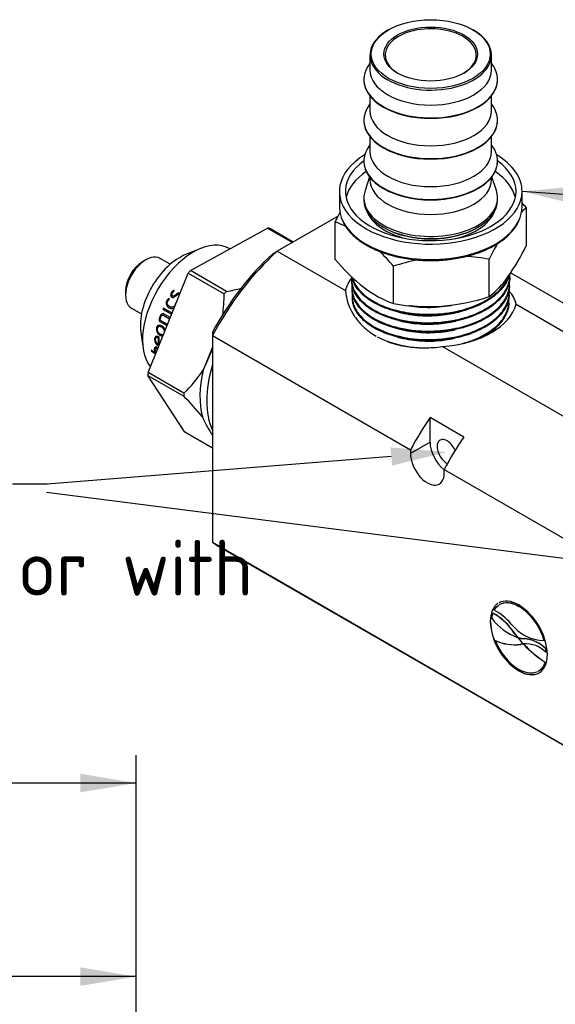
# Paper-space layout 'Invenitec-A4' of a CAD drawing. Header units: millimetres. Extents: x 1 to 298, y -85 to 206.
# Tile 8 of 13: x 199 to 233, y 144 to 206. Entities that reach past the tile are written whole.
import ezdxf
from ezdxf import colors
from ezdxf.entities.mleader import LeaderData, LeaderLine
from ezdxf.enums import TextEntityAlignment as Align
from ezdxf.math import Vec2, Vec3

# ---------------------------------------------------------------- set-up
doc = ezdxf.new("R2010")
doc.units = ezdxf.units.MM
for name, color, linetype in [('6739N651_PUSH-ON', 7, 'Continuous'), ('Default', 7, 'Continuous'), ('IFC-1N25-1N0-SRD', 7, 'Continuous'), ('SRD-X5-A107-B1N2', 7, 'Continuous')]:
    doc.layers.add(name, color=color, linetype=linetype)
doc.styles.add('SEACAD_Solid_Edge_ISO', font='seiso.ttf')
doc.dimstyles.new('Rheonics_Publish', dxfattribs={"dimtxt": 3.5, "dimasz": 3.5, "dimexe": 1.75, "dimexo": 0, "dimgap": 0.875, "dimtad": 1, "dimdec": 1, "dimtxsty": 'SEACAD_Solid_Edge_ISO', "dimblk1": '_SE_FILLED', "dimblk2": '_SE_FILLED', "dimsah": 1, "dimcen": 1.75, "dimazin": 0, "dimtfac": 0.5, "dimtdec": 3, "dimtmove": 0, "dimatfit": 3, "dimfxl": 1, "dimarcsym": 0})

# ---------------------------------------------------------------- blocks, each defined once
blk = doc.blocks.new('DMBLK12')
at = {"layer": 'Default', "linetype": 'Continuous'}
for points in [[(54.946, 158.763), (51.446, 158.18), (54.946, 157.596)], [(202.946, 158.763), (202.946, 157.596), (206.446, 158.18)]]:
    blk.add_hatch(color=7, dxfattribs=at).paths.add_polyline_path(points)
at = {"layer": 'Default', "color": 7, "linetype": 'Continuous'}
for p, q in [((51.446, 118.423), (51.446, 159.93)), ((206.446, 106.599), (206.446, 159.93)), ((206.446, 158.18), (51.446, 158.18))]:
    blk.add_line(p, q, dxfattribs=at)
at = {"layer": 'Default', "color": 7, "linetype": 'Continuous', "style": 'SEACAD_Solid_Edge_ISO'}
for s, p in [('155', (118.792, 168.155)), ('[', (115.689, 162.555)), ('6.10', (118.792, 162.555)), (']', (126.826, 162.555))]:
    blk.add_text(s, height=3.5, dxfattribs=at).set_placement(p, align=Align.TOP_LEFT)
blk = doc.blocks.new('_SE_FILLED')
at = {"color": 0}
blk.add_line((0, 0), (-1, 0), dxfattribs=at)
blk.add_solid([(0, 0), (-1, -0.1665), (-1, 0.1665), (0, 0)], dxfattribs=at)
blk = doc.blocks.new('DMBLK13')
at = {"layer": 'Default', "linetype": 'Continuous'}
for points in [[(90.946, 146.622), (87.446, 146.039), (90.946, 145.455)], [(202.946, 146.622), (202.946, 145.455), (206.446, 146.039)]]:
    blk.add_hatch(color=7, dxfattribs=at).paths.add_polyline_path(points)
at = {"layer": 'Default', "color": 7, "linetype": 'Continuous'}
for p, q in [((87.446, 133.114), (87.446, 147.789)), ((206.446, 106.599), (206.446, 147.789)), ((206.446, 146.039), (87.446, 146.039))]:
    blk.add_line(p, q, dxfattribs=at)
at = {"layer": 'Default', "color": 7, "linetype": 'Continuous', "style": 'SEACAD_Solid_Edge_ISO'}
for s, p in [('119', (143.486, 156.014)), ('[', (140.384, 150.414)), ('4.69', (143.486, 150.414)), (']', (152.236, 150.414))]:
    blk.add_text(s, height=3.5, dxfattribs=at).set_placement(p, align=Align.TOP_LEFT)
blk = doc.blocks.new('SE5')
at = {"layer": '6739N651_PUSH-ON', "color": 7, "linetype": 'Continuous'}
for p, q in [((222.281, 205.434), (222.227, 205.403)), ((227.615, 205.403), (227.561, 205.434)), ((221.111, 203.847), (221.111, 202.908)), ((228.731, 202.908), (228.731, 203.847)), ((221.111, 203.337), (221.037, 203.233)), ((228.804, 203.233), (228.731, 203.337)), ((220.73, 202.323), (220.73, 202.292)), ((229.112, 202.292), (229.112, 202.323)), ((221.111, 200.781), (221.037, 200.677)), ((221.111, 201.284), (221.111, 200.352)), ((228.731, 200.352), (228.731, 201.284)), ((228.804, 200.677), (228.731, 200.781)), ((220.73, 199.767), (220.73, 199.736)), ((229.112, 199.736), (229.112, 199.767)), ((221.111, 198.728), (221.111, 197.796)), ((228.731, 197.796), (228.731, 198.728)), ((221.111, 198.225), (221.037, 198.121)), ((228.804, 198.121), (228.731, 198.225)), ((220.73, 197.211), (220.73, 197.18)), ((229.112, 197.18), (229.112, 197.211)), ((221.09, 196.198), (220.806, 195.346)), ((221.111, 196.172), (221.111, 196.049)), ((228.731, 196.049), (228.731, 196.172)), ((229.036, 195.346), (228.751, 196.198)), ((219.191, 195.292), (219.191, 194.328)), ((230.651, 194.328), (230.651, 195.292)), ((220.73, 194.888), (220.73, 194.751)), ((229.112, 194.751), (229.112, 194.888)), ((230.921, 191.918), (230.921, 194.265)), ((218.921, 191.031), (218.921, 193.378)), ((228.587, 188.697), (228.587, 191.043)), ((222.586, 188.253), (222.586, 190.6)), ((219.962, 189.728), (219.964, 189.652)), ((229.887, 189.919), (229.89, 189.995)), ((219.982, 189.187), (219.985, 189.111)), ((229.867, 189.378), (229.87, 189.454)), ((220.003, 188.646), (220.006, 188.57)), ((229.846, 188.837), (229.849, 188.913)), ((229.826, 188.296), (229.829, 188.372))]:
    blk.add_line(p, q, dxfattribs=at)
for centre, radius, start, end in [((221.33, 186.174), 12.548, 40.1514, 42.0015), ((232.082, 187.008), 14.621, 151.48261, 154.17398), ((234.479, 189.717), 5.774, 128.0347, 132.14298), ((216.531, 186.858), 6.944, 63.8216, 69.87385), ((212.996, 182.509), 12.548, 40.1514, 46.00821), ((241.748, 184.674), 14.621, 149.81184, 154.17398), ((217.76, 198.288), 14.621, 325.11384, 334.17398), ((228.512, 199.122), 12.548, 220.1514, 231.80975), ((226.693, 177.952), 13.298, 101.2494, 107.98874), ((226.42, 178.646), 12.585, 80.08841, 86.87191), ((225.029, 193.244), 5.774, 308.0347, 324.91462), ((224.976, 194.773), 6.944, 232.55238, 249.87385), ((224.48, 201.345), 13.298, 274.77403, 287.98874), ((224.753, 200.65), 12.585, 260.08841, 273.79917), ((225.061, 194.948), 6.89, 274.12953, 281.77771)]:
    blk.add_arc(centre, radius, start, end, dxfattribs=at)
for major_axis in [(3.734, 0), (2.934, 0)]:
    blk.add_ellipse((224.921, 203.909), major_axis=major_axis, ratio=0.57735, dxfattribs=at)
for centre, major_axis, start_param, end_param in [((224.921, 203.847), (3.81, 0), 2.356194, 6.283185), ((224.921, 203.847), (2.858, 0), 0, 3.913745), ((224.921, 203.847), (3.81, 0), 0, 0.785398), ((224.921, 203.847), (2.858, 0), 5.511033, 6.283185), ((224.921, 202.323), (4.191, 0), 2.756144, 6.283185), ((224.921, 202.323), (4.191, 0), 0, 0.385449), ((224.921, 202.908), (3.81, 0), 3.141593, 6.283185), ((224.921, 202.292), (4.191, 0), 3.141593, 6.283185), ((224.921, 199.767), (4.191, 0), 2.756144, 6.283185), ((224.921, 200.352), (3.81, 0), 3.141593, 6.283185), ((224.921, 199.767), (4.191, 0), 0, 0.385449), ((224.921, 199.736), (4.191, 0), 3.141593, 6.283185), ((224.921, 197.211), (4.191, 0), 2.756144, 6.283185), ((224.921, 197.796), (3.81, 0), 3.141593, 6.283185), ((224.921, 197.211), (4.191, 0), 0, 0.385449), ((224.921, 195.292), (5.73, 0), 2.378812, 6.283185), ((224.921, 195.292), (5.349, 0), 2.471036, 6.283185), ((224.921, 197.18), (4.191, 0), 3.141593, 6.283185), ((224.921, 195.292), (5.73, 0), 0, 0.762781), ((224.921, 195.292), (5.349, 0), 0, 0.670557), ((224.921, 194.515), (5.349, 0), 2.427089, 3.015348), ((224.921, 194.515), (5.349, 0), 0.126244, 0.714503), ((224.921, 196.049), (3.81, 0), 3.141593, 6.283185), ((224.921, 194.888), (4.191, 0), 2.950972, 6.283185), ((224.921, 194.888), (4.191, 0), 0, 0.190621), ((224.921, 194.751), (4.191, 0), 3.141593, 6.283185), ((224.921, 194.328), (5.73, 0), 3.141593, 6.283185), ((224.921, 194.515), (4.077, 0), 3.376558, 4.327728), ((224.921, 194.515), (4.077, 0), 5.095728, 6.05317), ((224.921, 194.701), (4.13, 0), 3.924101, 5.50514)]:
    blk.add_ellipse(centre, major_axis=major_axis, ratio=0.57735, start_param=start_param, end_param=end_param, dxfattribs=at)
for points, knots in [([(219.381, 193.472), (219.412, 193.402), (219.479, 193.25), (219.646, 192.994), (219.867, 192.722), (220.132, 192.461), (220.435, 192.215), (220.775, 191.987), (221.148, 191.778), (221.552, 191.59), (221.982, 191.424), (222.436, 191.281), (222.91, 191.163), (223.399, 191.071), (223.901, 191.004), (224.41, 190.964), (224.924, 190.951), (225.438, 190.964), (225.948, 191.005), (226.449, 191.072), (226.938, 191.165), (227.412, 191.283), (227.865, 191.426), (228.295, 191.592), (228.699, 191.781), (229.072, 191.99), (229.412, 192.219), (229.716, 192.466), (229.982, 192.73), (230.204, 193.005), (230.368, 193.259), (230.432, 193.407), (230.46, 193.471)], [0, 0, 0, 0, 0.021934, 0.055647, 0.08956, 0.123638, 0.157832, 0.192091, 0.226378, 0.260665, 0.294939, 0.329196, 0.363435, 0.397658, 0.431869, 0.466071, 0.500268, 0.534464, 0.568663, 0.602869, 0.637086, 0.671318, 0.70557, 0.739845, 0.774145, 0.808471, 0.842818, 0.877173, 0.911508, 0.94578, 0.979938, 1, 1, 1, 1]), ([(219.967, 189.928), (219.952, 189.764), (219.963, 189.6), (220.082, 189.076), (220.292, 188.725), (220.937, 188.096), (221.372, 187.819), (222.399, 187.383), (222.992, 187.223), (224.246, 187.049), (224.907, 187.033), (225.552, 187.092)], [0.4435522, 0.4435522, 0.4435522, 0.4435522, 0.5, 0.5, 0.625, 0.625, 0.75, 0.75, 0.875, 0.875, 1, 1, 1, 1]), ([(225.551, 187.018), (225.471, 187.011), (225.31, 186.998), (224.985, 186.982), (224.578, 186.98), (224.095, 187.005), (223.461, 187.074), (222.698, 187.228), (221.87, 187.511), (221.277, 187.82), (220.875, 188.103), (220.612, 188.332), (220.391, 188.574), (220.154, 188.912), (220.005, 189.274), (219.969, 189.555), (219.965, 189.653)], [0, 0, 0, 0, 0.0156488, 0.031294, 0.0627415, 0.0939281, 0.1251165, 0.1877712, 0.2501678, 0.3126857, 0.3438945, 0.3753579, 0.4066072, 0.4377627, 0.5004345, 0.5339453, 0.5339453, 0.5339453, 0.5339453]), ([(225.554, 187.547), (225.435, 187.537), (225.207, 187.52), (224.881, 187.511), (224.556, 187.512), (224.135, 187.531), (223.655, 187.58), (223.226, 187.652), (222.926, 187.718), (222.63, 187.792), (222.274, 187.9), (221.762, 188.095), (221.257, 188.353), (220.866, 188.63), (220.626, 188.841), (220.386, 189.087), (220.188, 189.364), (220.048, 189.666), (219.999, 189.828), (219.98, 189.914), (219.978, 189.922)], [0, 0, 0, 0, 0.0230877, 0.0439423, 0.0625634, 0.0856428, 0.1253119, 0.1565377, 0.1721238, 0.1877387, 0.2191834, 0.2505196, 0.3075506, 0.3506468, 0.3720409, 0.3934198, 0.4472149, 0.4739978, 0.500717, 0.5035739, 0.5035739, 0.5035739, 0.5035739]), ([(220.002, 189.891), (220.041, 189.754), (220.149, 189.496), (220.404, 189.134), (220.758, 188.78), (221.155, 188.496), (221.55, 188.278), (221.983, 188.077), (222.729, 187.815), (223.571, 187.654), (224.3, 187.596), (224.779, 187.581), (225.2, 187.592), (225.477, 187.615), (225.554, 187.621)], [0.5096989, 0.5096989, 0.5096989, 0.5096989, 0.5572223, 0.5999991, 0.6430381, 0.6964113, 0.7233296, 0.750211, 0.8049191, 0.8927495, 0.9195503, 0.9465141, 0.9849998, 1, 1, 1, 1]), ([(225.549, 186.563), (225.667, 186.575), (225.892, 186.598), (226.207, 186.647), (226.516, 186.707), (226.91, 186.799), (227.347, 186.932), (227.794, 187.106), (228.113, 187.259), (228.353, 187.391), (228.58, 187.529), (228.931, 187.775), (229.299, 188.12), (229.551, 188.464), (229.686, 188.716), (229.842, 189.088), (229.885, 189.41), (229.865, 189.661)], [0, 0, 0, 0, 0.0230222, 0.0438378, 0.0624456, 0.0853429, 0.1250485, 0.1562369, 0.1876858, 0.2033548, 0.2189569, 0.2501024, 0.3074193, 0.3501518, 0.371561, 0.3931218, 0.4744777, 0.4744777, 0.4744777, 0.4744777]), ([(229.887, 189.919), (229.885, 189.846), (229.855, 189.553), (229.694, 189.099), (229.326, 188.588), (228.933, 188.226), (228.594, 187.987), (228.365, 187.848), (228.125, 187.716), (227.804, 187.563), (227.355, 187.388), (226.917, 187.255), (226.472, 187.151), (226.045, 187.072), (225.725, 187.037), (225.551, 187.018)], [0.5479536, 0.5479536, 0.5479536, 0.5479536, 0.5714411, 0.6429286, 0.696301, 0.7500348, 0.7811677, 0.7967557, 0.8124052, 0.8438455, 0.8750307, 0.9147196, 0.9375774, 0.9663139, 1, 1, 1, 1]), ([(225.552, 187.092), (225.633, 187.1), (225.794, 187.116), (226.113, 187.16), (226.504, 187.23), (226.96, 187.341), (227.827, 187.613), (228.958, 188.205), (229.622, 189.004), (229.83, 189.57), (229.884, 189.84), (229.893, 190.016), (229.891, 190.094)], [0, 0, 0, 0, 0.0156913, 0.0314282, 0.062607, 0.0938436, 0.1253241, 0.2497679, 0.3741483, 0.4053352, 0.4367757, 0.4620992, 0.4620992, 0.4620992, 0.4620992]), ([(229.83, 190.001), (229.805, 189.917), (229.737, 189.738), (229.592, 189.471), (229.33, 189.115), (228.894, 188.698), (228.219, 188.268), (227.549, 187.979), (226.967, 187.797), (226.51, 187.685), (226.105, 187.612), (225.785, 187.569), (225.622, 187.554), (225.554, 187.547)], [0.5973433, 0.5973433, 0.5973433, 0.5973433, 0.6249959, 0.6561358, 0.6875217, 0.7499133, 0.8125397, 0.8748499, 0.9062909, 0.9374943, 0.9686394, 0.986797, 1, 1, 1, 1]), ([(225.554, 187.621), (226.202, 187.68), (226.833, 187.813), (227.967, 188.21), (228.469, 188.473), (229.268, 189.092), (229.565, 189.448), (229.757, 189.866), (229.775, 189.91), (229.792, 189.954)], [0, 0, 0, 0, 0.125, 0.125, 0.25, 0.25, 0.375, 0.375, 0.3895226, 0.3895226, 0.3895226, 0.3895226]), ([(219.996, 189.456), (219.971, 189.27), (219.987, 188.897), (220.171, 188.45), (220.407, 188.113), (220.627, 187.872), (220.889, 187.644), (221.29, 187.362), (221.881, 187.054), (222.706, 186.772), (223.466, 186.619), (224.097, 186.55), (224.579, 186.525), (224.984, 186.528), (225.308, 186.543), (225.469, 186.556), (225.549, 186.563)], [0.4353326, 0.4353326, 0.4353326, 0.4353326, 0.499587, 0.5622556, 0.5934152, 0.6246449, 0.6561098, 0.6873326, 0.7498182, 0.8122397, 0.8748805, 0.9060797, 0.9372546, 0.9686859, 0.9843443, 1, 1, 1, 1]), ([(225.549, 186.488), (224.907, 186.43), (224.249, 186.445), (223.001, 186.619), (222.411, 186.777), (221.388, 187.212), (220.956, 187.488), (220.314, 188.113), (220.105, 188.463), (220.002, 188.918), (219.989, 189.015), (219.985, 189.112)], [0, 0, 0, 0, 0.125, 0.125, 0.25, 0.25, 0.375, 0.375, 0.5, 0.5, 0.5335567, 0.5335567, 0.5335567, 0.5335567]), ([(225.547, 186.033), (225.675, 186.047), (225.931, 186.074), (226.307, 186.136), (226.674, 186.213), (227.013, 186.303), (227.325, 186.402), (227.704, 186.542), (228.237, 186.784), (228.684, 187.067), (228.988, 187.317), (229.187, 187.502), (229.491, 187.842), (229.755, 188.314), (229.853, 188.783), (229.852, 189.034), (229.845, 189.121)], [0, 0, 0, 0, 0.0250729, 0.0502133, 0.0751652, 0.1000676, 0.1214911, 0.1430575, 0.185899, 0.2501485, 0.2680668, 0.2858907, 0.321468, 0.3929438, 0.4463653, 0.474656, 0.474656, 0.474656, 0.474656]), ([(229.867, 189.378), (229.866, 189.349), (229.856, 189.189), (229.81, 188.964), (229.713, 188.706), (229.572, 188.42), (229.363, 188.13), (229.082, 187.844), (228.708, 187.528), (228.091, 187.145), (227.349, 186.852), (226.758, 186.688), (226.366, 186.601), (226.017, 186.542), (225.744, 186.507), (225.606, 186.494), (225.549, 186.488)], [0.5479508, 0.5479508, 0.5479508, 0.5479508, 0.5572596, 0.600026, 0.6213852, 0.6428654, 0.6965017, 0.7231818, 0.7499882, 0.8213427, 0.8928074, 0.91951, 0.9462095, 0.9730906, 0.9889022, 1, 1, 1, 1]), ([(220.016, 188.915), (219.991, 188.729), (219.999, 188.542), (220.123, 188), (220.331, 187.652), (220.97, 187.029), (221.401, 186.754), (222.42, 186.321), (223.008, 186.163), (224.252, 185.99), (224.907, 185.975), (225.547, 186.033)], [0.4354945, 0.4354945, 0.4354945, 0.4354945, 0.5, 0.5, 0.625, 0.625, 0.75, 0.75, 0.875, 0.875, 1, 1, 1, 1]), ([(225.546, 185.959), (225.451, 185.952), (225.248, 185.935), (224.926, 185.924), (224.539, 185.924), (224.101, 185.946), (223.629, 185.998), (223.17, 186.076), (222.58, 186.214), (221.895, 186.448), (221.189, 186.815), (220.721, 187.181), (220.429, 187.501), (220.253, 187.753), (220.122, 188.013), (220.034, 188.286), (220.009, 188.474), (220.006, 188.571)], [0, 0, 0, 0, 0.018674, 0.0395566, 0.0626466, 0.0937823, 0.1251557, 0.156473, 0.187598, 0.2501863, 0.3124327, 0.3750403, 0.4061627, 0.4374291, 0.4688426, 0.4999965, 0.5338084, 0.5338084, 0.5338084, 0.5338084]), ([(229.846, 188.837), (229.844, 188.792), (229.834, 188.651), (229.787, 188.416), (229.683, 188.134), (229.533, 187.86), (229.274, 187.508), (228.878, 187.129), (228.356, 186.784), (227.935, 186.571), (227.617, 186.436), (227.374, 186.346), (227.126, 186.264), (226.791, 186.168), (226.354, 186.067), (225.906, 185.995), (225.633, 185.968), (225.546, 185.959)], [0.54778, 0.54778, 0.54778, 0.54778, 0.5623609, 0.5937875, 0.625054, 0.6561849, 0.6874808, 0.749965, 0.7999809, 0.8375594, 0.8562422, 0.8749333, 0.8928014, 0.9107845, 0.946554, 0.9829154, 1, 1, 1, 1]), ([(226.66, 185.685), (226.722, 185.7), (226.962, 185.76), (227.266, 185.853), (227.567, 185.965), (227.833, 186.074), (228.275, 186.284), (228.829, 186.638), (229.259, 187.047), (229.516, 187.398), (229.665, 187.672), (229.769, 187.952), (229.83, 188.256), (229.833, 188.467), (229.824, 188.581)], [0.0747602, 0.0747602, 0.0747602, 0.0747602, 0.087673, 0.1250776, 0.1406665, 0.1562325, 0.1874365, 0.2500213, 0.3124577, 0.3437972, 0.374933, 0.4061664, 0.4376093, 0.4748991, 0.4748991, 0.4748991, 0.4748991]), ([(223.398, 188.142), (223.822, 188.064), (224.268, 188.022), (225.204, 188.015), (225.693, 188.057), (226.175, 188.144), (226.188, 188.147), (226.201, 188.149)], [0.940070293, 0.940070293, 0.940070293, 0.940070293, 0.944207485, 0.944207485, 0.948679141, 0.948679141, 0.948805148, 0.948805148, 0.948805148, 0.948805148]), ([(225.557, 188.076), (224.907, 188.017), (224.241, 188.033), (223.599, 188.122), (223.588, 188.124), (223.577, 188.125)], [0, 0, 0, 0, 0.125, 0.125, 0.1270871, 0.1270871, 0.1270871, 0.1270871]), ([(229.826, 188.296), (229.82, 188.133), (229.709, 187.518), (229.137, 186.765), (228.408, 186.296), (228.178, 186.172), (228.172, 186.169)], [0.5484254, 0.5484254, 0.5484254, 0.5484254, 0.6019312, 0.7495648, 0.8079831, 0.8095719, 0.8095719, 0.8095719, 0.8095719]), ([(222.909, 187.195), (223.205, 187.116), (223.519, 187.056), (224.308, 186.959), (224.795, 186.946), (225.694, 187.003), (226.107, 187.063), (226.5, 187.156)], [0.76226541, 0.76226541, 0.76226541, 0.76226541, 0.76534122, 0.76534122, 0.76981288, 0.76981288, 0.77370261, 0.77370261, 0.77370261, 0.77370261]), ([(222.931, 187.717), (223.354, 187.607), (223.809, 187.535), (224.753, 187.475), (225.244, 187.488), (226.09, 187.591), (226.452, 187.663), (226.794, 187.759)], [0.85043245, 0.85043245, 0.85043245, 0.85043245, 0.85477435, 0.85477435, 0.85924601, 0.85924601, 0.86271273, 0.86271273, 0.86271273, 0.86271273]), ([(222.87, 186.678), (223.048, 186.629), (223.233, 186.587), (223.874, 186.469), (224.352, 186.428), (225.311, 186.435), (225.792, 186.483), (226.317, 186.586), (226.382, 186.6), (226.446, 186.615)], [0.67404267, 0.67404267, 0.67404267, 0.67404267, 0.67590809, 0.67590809, 0.68037975, 0.68037975, 0.6848514, 0.6848514, 0.68548972, 0.68548972, 0.68548972, 0.68548972]), ([(221.572, 186.171), (221.685, 186.113), (222.291, 185.828), (223.168, 185.593), (224.033, 185.499), (224.278, 185.484), (224.364, 185.479)], [0.72025, 0.72025, 0.72025, 0.72025, 0.750164, 0.8746657, 0.9061183, 0.9230131, 0.9230131, 0.9230131, 0.9230131]), ([(222.825, 186.162), (222.89, 186.144), (222.955, 186.127), (223.453, 186.003), (223.918, 185.935), (224.866, 185.888), (225.35, 185.909), (226.017, 186), (226.213, 186.035), (226.404, 186.077)], [0.58579515, 0.58579515, 0.58579515, 0.58579515, 0.58647496, 0.58647496, 0.59094662, 0.59094662, 0.59541827, 0.59541827, 0.59731644, 0.59731644, 0.59731644, 0.59731644])]:
    blk.add_open_spline(points, degree=3, knots=knots, dxfattribs=at)
blk.add_open_spline([(220.87, 189.157), (220.802, 189.209), (220.738, 189.262), (220.678, 189.316)], degree=3, dxfattribs=at)
at = {"layer": 'IFC-1N25-1N0-SRD', "color": 7, "linetype": 'Continuous'}
for p, q in [((219.108, 193.738), (215.3, 191.54)), ((215.027, 191.382), (215.3, 191.54)), ((215.3, 191.54), (219.572, 189.074)), ((236.012, 186.666), (229.927, 190.18)), ((230.269, 188.214), (252.148, 175.582)), ((211.238, 186.472), (211.238, 186.245)), ((211.238, 186.245), (223.648, 179.081)), ((211.238, 186.245), (211.238, 173.284)), ((225.666, 185.556), (247.545, 172.924)), ((227, 179.887), (224.878, 181.112)), ((224.878, 179.556), (224.878, 181.112)), ((224.878, 179.556), (223.648, 178.846)), ((223.648, 179.081), (223.648, 178.846)), ((225.769, 177.856), (236.376, 171.732)), ((225.769, 177.621), (225.769, 177.856)), ((211.238, 173.284), (243.482, 154.668)), ((211.602, 173.047), (243.846, 154.43)), ((230.457, 169.271), (230.447, 169.265)), ((228.828, 168.846), (228.817, 168.839)), ((228.667, 168.324), (228.656, 168.318)), ((230.166, 167.594), (230.155, 167.588)), ((228.985, 167.13), (228.974, 167.124)), ((230.366, 167.336), (230.356, 167.33)), ((230.356, 167.33), (230.402, 167.301)), ((230.366, 167.336), (230.413, 167.307)), ((230.413, 167.307), (230.402, 167.301)), ((230.574, 166.886), (230.564, 166.88)), ((230.723, 166.906), (230.716, 166.902)), ((230.716, 166.902), (230.74, 166.889)), ((230.727, 166.908), (230.75, 166.895)), ((230.75, 166.895), (230.74, 166.889)), ((230.779, 167.24), (230.768, 167.234)), ((232.041, 167.134), (232.031, 167.128)), ((232.152, 166.603), (232.141, 166.596)), ((232.17, 166.369), (232.159, 166.362)), ((232.099, 165.768), (232.088, 165.762)), ((230.457, 165.223), (230.447, 165.217))]:
    blk.add_line(p, q, dxfattribs=at)
for centre, radius, start, end in [((228.343, 166.07), 3.898, 2.65459, 57.34312), ((228.39, 166.085), 3.787, 15.99031, 57.10972), ((228.401, 166.091), 3.787, 15.99031, 57.10972), ((226.961, 165.515), 3.808, 32.99177, 60.8349), ((226.972, 165.521), 3.808, 32.99177, 60.8349), ((227.222, 165.843), 3.591, 40.55634, 62.22342), ((232.55, 168.498), 3.898, 182.65736, 237.34483), ((232.56, 168.505), 3.898, 182.65736, 237.34483), ((231.647, 170.731), 3.651, 217.39346, 249.5631), ((232.097, 169.845), 2.718, 217.84204, 268.59643), ((232.452, 168.431), 3.715, 200.60582, 237.33759), ((230.174, 169.639), 2.787, 244.48996, 278.03317), ((230.185, 169.645), 2.787, 244.48996, 278.03317), ((230.903, 165.203), 1.709, 42.70023, 95.95296), ((235.898, 171.694), 7.05, 222.97133, 237.2857), ((235.909, 171.7), 7.05, 222.97133, 237.2857), ((230.601, 165.077), 2.164, 44.62026, 85.57731), ((230.612, 165.083), 2.164, 44.62026, 85.57731)]:
    blk.add_arc(centre, radius, start, end, dxfattribs=at)
for centre, major_axis, start_param, end_param in [((217.602, 183.439), (6, 10.392), 1.060123, 1.63346), ((217.284, 183.623), (-5.775, -10.003), 4.20705, 4.760447), ((224.921, 188.644), (-5.4, 0), 5.87758, 6.144853), ((224.921, 188.644), (5.4, 0), 4.850721, 6.144853), ((224.921, 188.07), (-4.697, 0), -3.854719, -3.621904), ((230.012, 176.274), (6, 10.392), 1.435164, 1.63346), ((225.939, 178.944), (-0.435, 0.753), 4.5169, 6.283185), ((232.133, 175.049), (-6, -10.392), 4.576757, 4.775053), ((225.939, 178.944), (-0.75, 1.299), 0.785398, 2.195504), ((225.939, 178.944), (-0.435, 0.753), 0, 2.400494), ((224.709, 178.234), (-0.75, 1.299), 0.785398, 3.926991), ((217.602, 183.439), (6, 10.392), 3.078929, 3.141593), ((230.45, 167.285), (-1.214, 2.103), 0.471824, 0.661398), ((231.992, 169.733), (2.354, -4.077), -1.369997, -1.299318), ((232.003, 169.739), (2.354, -4.077), -1.369997, -1.299318), ((232.133, 169.884), (2.527, -4.377), -1.300677, -1.190192), ((229.862, 170.129), (1.588, -2.75), -0.542617, -0.370062), ((229.873, 170.135), (1.588, -2.75), -0.542617, -0.370062), ((232.506, 162.386), (-2.48, 4.296), -0.249746, -0.198424), ((232.517, 162.392), (-2.48, 4.296), -0.249746, -0.198424), ((230.476, 167.269), (1.191, -2.063), 0.818876, 0.934435), ((230.486, 167.275), (1.191, -2.063), 0.818876, 0.934435)]:
    blk.add_ellipse(centre, major_axis=major_axis, ratio=0.57735, start_param=start_param, end_param=end_param, dxfattribs=at)
for points, knots in [([(219.572, 189.074), (219.612, 188.507), (219.819, 187.944), (220.318, 187.204), (220.519, 186.97), (220.972, 186.554), (221.225, 186.369), (221.503, 186.208)], [0, 0, 0, 0, 0.25, 0.25, 0.375, 0.375, 0.4998251, 0.4998251, 0.4998251, 0.4998251]), ([(222.206, 185.876), (222.273, 185.851), (222.341, 185.826), (222.73, 185.696), (223.067, 185.617), (223.777, 185.51), (224.146, 185.484), (224.893, 185.483), (225.275, 185.507), (225.666, 185.556)], [0.5981512, 0.5981512, 0.5981512, 0.5981512, 0.625, 0.625, 0.75, 0.75, 0.875, 0.875, 1, 1, 1, 1])]:
    blk.add_open_spline(points, degree=3, knots=knots, dxfattribs=at)
for points in [[(230.269, 188.214), (230.235, 188.494), (230.08, 188.769), (229.828, 189.044)], [(229.125, 169.441), (228.834, 169.241), (228.656, 168.854), (228.656, 168.318)], [(228.896, 169.02), (228.97, 169.158), (229.066, 169.269), (229.182, 169.348)], [(230.447, 169.351), (229.96, 169.633), (229.517, 169.662), (229.194, 169.483)], [(229.235, 169.382), (229.546, 169.569), (229.979, 169.547), (230.457, 169.271)], [(229.25, 169.391), (229.559, 169.561), (229.981, 169.534), (230.447, 169.265)], [(231.725, 165.1), (232.042, 165.29), (232.237, 165.688), (232.237, 166.25)], [(232.088, 165.762), (232.003, 165.489), (231.849, 165.29), (231.646, 165.177)], [(232.099, 165.768), (232.014, 165.495), (231.86, 165.296), (231.656, 165.183)], [(231.601, 165.154), (231.296, 165.009), (230.891, 165.047), (230.447, 165.304)], [(230.447, 165.217), (230.911, 164.949), (231.335, 164.909), (231.654, 165.062)], [(230.457, 165.223), (230.951, 164.938), (231.399, 164.911), (231.723, 165.099)]]:
    blk.add_open_spline(points, degree=3, dxfattribs=at)
at = {"layer": 'SRD-X5-A107-B1N2', "color": 7, "linetype": 'Continuous'}
for p, q in [((209.85, 190.324), (214.694, 192.988)), ((214.694, 192.988), (216.251, 192.089)), ((216.301, 192.118), (214.824, 192.971)), ((210.507, 191.718), (209.553, 191.334)), ((212.322, 191.684), (212.281, 191.708)), ((207.056, 190.997), (206.844, 190.875)), ((208.586, 190.723), (207.956, 191.087)), ((212.106, 189.022), (209.85, 190.324)), ((207.194, 183.929), (209.716, 190.163)), ((209.716, 190.163), (211.972, 188.86)), ((205.783, 189.038), (205.783, 188.793)), ((208.84, 189.04), (208.814, 189.093)), ((208.386, 188.443), (208.378, 188.446)), ((208.532, 188.532), (208.502, 188.584)), ((208.675, 188.941), (208.668, 188.946)), ((208.689, 188.654), (208.681, 188.659)), ((208.726, 188.918), (208.719, 188.923)), ((208.723, 188.733), (208.73, 188.728)), ((208.732, 188.727), (208.725, 188.732)), ((208.928, 188.801), (208.921, 188.806)), ((209.032, 188.471), (209.025, 188.475)), ((209.025, 188.475), (209.03, 188.466)), ((209.205, 188.898), (209.204, 188.899)), ((206.156, 187.969), (206.786, 187.605)), ((208.136, 187.896), (208.127, 187.898)), ((208.127, 187.898), (208.667, 187.586)), ((208.136, 187.896), (208.668, 187.588)), ((208.7, 187.661), (208.16, 187.973)), ((208.522, 187.996), (208.513, 187.999)), ((208.898, 188.154), (208.89, 188.157)), ((208.936, 188.299), (208.929, 188.303)), ((208.964, 188.303), (208.929, 188.303)), ((208.962, 188.299), (208.936, 188.299)), ((207.895, 187.161), (207.885, 187.161)), ((207.885, 187.161), (208.385, 186.872)), ((207.895, 187.161), (208.387, 186.877)), ((207.939, 187.428), (207.93, 187.428)), ((208.414, 186.945), (207.943, 187.217)), ((208.19, 187.512), (208.181, 187.513)), ((208.181, 187.513), (208.55, 187.3)), ((208.19, 187.512), (208.551, 187.304)), ((208.58, 187.376), (208.208, 187.591)), ((207.733, 186.723), (207.722, 186.721)), ((208.064, 186.77), (208.054, 186.768)), ((206.74, 186.462), (206.884, 185.444)), ((207.617, 186.042), (207.606, 186.037)), ((207.859, 186.1), (207.848, 186.097)), ((207.855, 185.673), (207.848, 186.097)), ((207.866, 185.678), (207.859, 186.1)), ((207.895, 186.145), (207.863, 186.165)), ((207.9, 185.651), (207.895, 186.145)), ((207.954, 186.281), (207.944, 186.278)), ((207.63, 185.199), (207.401, 185.331)), ((207.595, 185.377), (207.585, 185.371)), ((207.816, 185.466), (207.758, 185.499)), ((207.772, 185.435), (207.761, 185.429)), ((207.761, 185.429), (207.793, 185.41)), ((207.772, 185.435), (207.797, 185.42)), ((207.866, 185.678), (207.855, 185.673)), ((207.872, 185.605), (207.864, 185.601)), ((211.238, 185.517), (210.661, 184.09)), ((207.418, 185.274), (207.407, 185.267)), ((207.407, 185.267), (207.673, 185.113)), ((207.418, 185.274), (207.678, 185.124)), ((207.625, 184.995), (207.622, 184.997)), ((207.64, 185.206), (207.63, 185.199)), ((207.693, 185.162), (207.68, 185.17)), ((209.513, 180.181), (207.191, 183.751)), ((207.191, 183.751), (209.446, 182.449)), ((209.45, 182.627), (207.194, 183.929)), ((211.238, 179.185), (209.513, 180.181))]:
    blk.add_line(p, q, dxfattribs=at)
for centre, radius, start, end in [((209.055, 188.706), 0.456, 121.98195, 148.27841), ((209.06, 188.703), 0.453, 121.90963, 148.27424), ((209.029, 188.724), 0.369, 120.84191, 147.28864), ((209.872, 202.106), 13.273, 279.68931, 283.84235), ((208.655, 188.286), 0.32, 149.92926, 243.65663), ((208.663, 188.283), 0.32, 150.00378, 243.76297), ((208.708, 188.274), 0.371, 123.56234, 152.44371), ((208.714, 188.272), 0.369, 124.19396, 152.43863), ((208.694, 188.283), 0.297, 123.01772, 152.09443), ((208.705, 188.906), 0.537, 306.65553, 308.24287), ((200.273, 189.015), 11.699, 352.74534, 359.24061), ((208.6, 188.312), 0.329, 331.89679, 358.46094), ((208.61, 188.308), 0.327, 331.90303, 358.54249), ((208.676, 187.166), 0.791, 160.66759, 180.38256), ((208.681, 187.167), 0.786, 160.67134, 180.43555), ((208.547, 187.194), 0.604, 160.17218, 177.83609), ((208.123, 186.644), 0.408, 169.15315, 243.92504), ((208.132, 186.647), 0.407, 169.22903, 243.98669), ((207.892, 186.488), 0.4, 16.45783, 62.84443), ((208.075, 186.021), 0.469, 177.95003, 243.33416), ((208.085, 186.026), 0.469, 178.01881, 243.38478), ((208.024, 186.004), 0.371, 178.96858, 242.84959), ((208.091, 185.411), 0.507, 184.55207, 204.67196), ((208.099, 185.418), 0.505, 184.5635, 204.72281), ((208.085, 185.368), 0.451, 184.4928, 206.00543), ((207.763, 184.99), 0.142, 177.08633, 181.52268), ((202.986, 189.211), 9.227, 314.47338, 326.29176), ((192.002, 165.714), 24.173, 39.69842, 43.81085)]:
    blk.add_arc(centre, radius, start, end, dxfattribs=at)
for centre, major_axis, ratio, start_param, end_param in [((212.168, 186.576), (3.52, 6.097), 0.57735, 0.22265, 0.253271), ((210.031, 187.81), (2.25, 3.897), 0.57735, 0, 2.920264), ((207.056, 189.528), (0.9, 1.559), 0.57735, 0, 3.141593), ((206.844, 189.65), (-0.75, -1.299), 0.57735, 3.926991, 5.497787), ((209.184, 188.299), (1.748, 3.027), 0.57735, 0.635193, 2.506399), ((212.168, 186.576), (3.52, 6.097), 0.57735, 1.269847, 1.300469), ((214.424, 185.274), (3.52, 6.097), 0.57735, 1.269847, 1.300469), ((210.772, 187.382), (-2.25, -3.897), 0.57735, -1.393348, -1.374777), ((210.772, 187.382), (-2.242, -3.884), 0.57735, -1.393348, -1.374777), ((211.312, 187.071), (-2.25, -3.897), 0.57735, -1.323505, -1.304931), ((211.312, 187.071), (-2.25, -3.897), 0.57735, -1.393348, -1.374777), ((210.569, 187.499), (-2.25, -3.897), 0.57735, -0.693002, -0.674428), ((210.569, 187.499), (-2.242, -3.884), 0.57735, -0.693002, -0.674428), ((210.577, 187.495), (-2.058, -6.114), 0.208068, 1.051881, 1.293885), ((214.926, 184.984), (-3.165, -5.482), 0.57735, 5.189397, 5.7585), ((215.35, 184.739), (3.165, 5.482), 0.57735, 1.950108, 2.762281), ((212.168, 186.576), (-3.52, -6.097), 0.57735, -0.824548, -0.793926), ((214.424, 185.274), (-3.52, -6.097), 0.57735, -0.824548, -0.793926), ((210.577, 187.495), (1.443, -8.031), 0.208986, -0.69942, -0.407035)]:
    blk.add_ellipse(centre, major_axis=major_axis, ratio=ratio, start_param=start_param, end_param=end_param, dxfattribs=at)
for points, knots in [([(208.55, 188.075), (208.524, 188.091), (208.498, 188.109), (208.453, 188.153), (208.433, 188.179), (208.405, 188.241), (208.398, 188.277), (208.401, 188.333), (208.404, 188.351), (208.415, 188.388), (208.422, 188.405), (208.431, 188.422)], [0, 0, 0, 0, 0.25, 0.25, 0.5, 0.5, 0.75, 0.75, 0.875, 0.875, 1, 1, 1, 1]), ([(208.668, 188.946), (208.66, 188.933), (208.653, 188.921), (208.64, 188.895), (208.634, 188.882), (208.62, 188.842), (208.614, 188.813), (208.614, 188.759), (208.62, 188.733), (208.644, 188.689), (208.661, 188.671), (208.681, 188.659)], [0, 0, 0, 0, 0.125, 0.125, 0.25, 0.25, 0.5, 0.5, 0.75, 0.75, 1, 1, 1, 1]), ([(208.675, 188.941), (208.667, 188.928), (208.66, 188.916), (208.647, 188.89), (208.641, 188.877), (208.627, 188.837), (208.621, 188.808), (208.621, 188.754), (208.627, 188.728), (208.651, 188.684), (208.668, 188.667), (208.689, 188.654)], [0, 0, 0, 0, 0.125, 0.125, 0.25, 0.25, 0.5, 0.5, 0.75, 0.75, 1, 1, 1, 1]), ([(208.681, 188.659), (208.701, 188.648), (208.723, 188.641), (208.77, 188.639), (208.794, 188.644), (208.841, 188.666), (208.863, 188.681), (208.906, 188.713), (208.926, 188.731), (208.947, 188.749)], [0, 0, 0, 0, 0.25, 0.25, 0.5, 0.5, 0.75, 0.75, 1, 1, 1, 1]), ([(208.725, 188.732), (208.711, 188.74), (208.7, 188.752), (208.685, 188.782), (208.682, 188.799), (208.683, 188.835), (208.687, 188.854), (208.7, 188.889), (208.709, 188.906), (208.719, 188.923)], [0, 0, 0, 0, 0.25, 0.25, 0.5, 0.5, 0.75, 0.75, 1, 1, 1, 1]), ([(208.732, 188.727), (208.718, 188.735), (208.707, 188.747), (208.692, 188.777), (208.689, 188.794), (208.69, 188.83), (208.694, 188.849), (208.707, 188.884), (208.716, 188.901), (208.726, 188.918)], [0, 0, 0, 0, 0.25, 0.25, 0.5, 0.5, 0.75, 0.75, 1, 1, 1, 1]), ([(208.921, 188.806), (208.906, 188.793), (208.891, 188.78), (208.859, 188.755), (208.843, 188.743), (208.809, 188.725), (208.791, 188.719), (208.756, 188.718), (208.74, 188.724), (208.725, 188.732)], [0, 0, 0, 0, 0.25, 0.25, 0.5, 0.5, 0.75, 0.75, 1, 1, 1, 1]), ([(208.928, 188.801), (208.913, 188.788), (208.898, 188.775), (208.866, 188.75), (208.85, 188.738), (208.816, 188.72), (208.798, 188.714), (208.763, 188.713), (208.747, 188.719), (208.732, 188.727)], [0, 0, 0, 0, 0.25, 0.25, 0.5, 0.5, 0.75, 0.75, 1, 1, 1, 1]), ([(209.204, 188.899), (209.183, 188.91), (209.16, 188.918), (209.11, 188.92), (209.083, 188.914), (209.033, 188.892), (209.01, 188.877), (208.965, 188.843), (208.943, 188.825), (208.921, 188.806)], [0, 0, 0, 0, 0.25, 0.25, 0.5, 0.5, 0.75, 0.75, 1, 1, 1, 1]), ([(209.21, 188.893), (209.19, 188.904), (209.167, 188.912), (209.116, 188.914), (209.09, 188.909), (209.04, 188.886), (209.017, 188.871), (208.972, 188.838), (208.95, 188.819), (208.928, 188.801)], [0, 0, 0, 0, 0.25, 0.25, 0.5, 0.5, 0.75, 0.75, 1, 1, 1, 1]), ([(208.947, 188.749), (208.979, 188.776), (209.01, 188.804), (209.064, 188.833), (209.084, 188.84), (209.122, 188.842), (209.14, 188.836), (209.155, 188.828)], [0, 0, 0, 0, 0.5, 0.5, 0.75, 0.75, 1, 1, 1, 1]), ([(208.513, 187.999), (208.531, 187.989), (208.548, 187.98), (208.584, 187.965), (208.602, 187.96), (208.659, 187.947), (208.699, 187.946), (208.758, 187.96), (208.778, 187.967), (208.815, 187.986), (208.832, 187.997), (208.849, 188.011)], [0, 0, 0, 0, 0.125, 0.125, 0.25, 0.25, 0.5, 0.5, 0.625, 0.625, 0.7425751, 0.7425751, 0.7425751, 0.7425751]), ([(208.522, 187.996), (208.539, 187.987), (208.556, 187.978), (208.583, 187.966), (208.593, 187.963), (208.602, 187.96)], [0, 0, 0, 0, 0.125, 0.125, 0.1903141, 0.1903141, 0.1903141, 0.1903141]), ([(208.89, 188.157), (208.871, 188.124), (208.847, 188.095), (208.791, 188.051), (208.759, 188.037), (208.696, 188.028), (208.665, 188.031), (208.62, 188.043), (208.606, 188.048), (208.577, 188.06), (208.564, 188.067), (208.55, 188.075)], [0, 0, 0, 0, 0.25, 0.25, 0.5, 0.5, 0.75, 0.75, 0.875, 0.875, 1, 1, 1, 1]), ([(208.898, 188.154), (208.879, 188.121), (208.855, 188.091), (208.799, 188.048), (208.767, 188.034), (208.704, 188.025), (208.673, 188.028), (208.636, 188.038), (208.629, 188.04), (208.622, 188.042)], [0, 0, 0, 0, 0.25, 0.25, 0.5, 0.5, 0.75, 0.75, 0.8097372, 0.8097372, 0.8097372, 0.8097372]), ([(208.208, 187.591), (208.195, 187.598), (208.181, 187.605), (208.154, 187.614), (208.14, 187.616), (208.096, 187.618), (208.067, 187.61), (208.015, 187.575), (207.992, 187.55), (207.956, 187.493), (207.942, 187.461), (207.93, 187.428)], [0, 0, 0, 0, 0.125, 0.125, 0.25, 0.25, 0.5, 0.5, 0.75, 0.75, 1, 1, 1, 1]), ([(208.217, 187.59), (208.204, 187.597), (208.19, 187.604), (208.163, 187.612), (208.149, 187.615), (208.106, 187.617), (208.076, 187.609), (208.024, 187.575), (208.002, 187.55), (207.965, 187.493), (207.951, 187.461), (207.939, 187.428)], [0, 0, 0, 0, 0.125, 0.125, 0.25, 0.25, 0.5, 0.5, 0.75, 0.75, 1, 1, 1, 1]), ([(207.979, 187.399), (207.988, 187.423), (207.998, 187.447), (208.024, 187.488), (208.041, 187.505), (208.079, 187.529), (208.1, 187.534), (208.142, 187.531), (208.162, 187.523), (208.181, 187.513)], [0, 0, 0, 0, 0.25, 0.25, 0.5, 0.5, 0.75, 0.75, 1, 1, 1, 1]), ([(208.075, 186.844), (208.058, 186.853), (208.041, 186.862), (208.007, 186.877), (207.989, 186.883), (207.936, 186.896), (207.9, 186.898), (207.848, 186.885), (207.832, 186.879), (207.801, 186.86), (207.787, 186.847), (207.762, 186.818), (207.751, 186.8), (207.734, 186.763), (207.728, 186.742), (207.722, 186.721)], [0, 0, 0, 0, 0.125, 0.125, 0.25, 0.25, 0.5, 0.5, 0.625, 0.625, 0.75, 0.75, 0.875, 0.875, 1, 1, 1, 1]), ([(207.882, 186.892), (207.88, 186.892), (207.878, 186.892), (207.858, 186.887), (207.842, 186.88), (207.811, 186.862), (207.797, 186.849), (207.772, 186.82), (207.762, 186.803), (207.744, 186.765), (207.738, 186.744), (207.733, 186.723)], [0.484816, 0.484816, 0.484816, 0.484816, 0.5, 0.5, 0.625, 0.625, 0.75, 0.75, 0.875, 0.875, 1, 1, 1, 1]), ([(207.771, 186.692), (207.768, 186.675), (207.765, 186.657), (207.764, 186.621), (207.766, 186.602), (207.777, 186.547), (207.793, 186.513), (207.832, 186.453), (207.856, 186.428), (207.905, 186.385), (207.931, 186.368), (207.958, 186.352)], [0, 0, 0, 0, 0.125, 0.125, 0.25, 0.25, 0.5, 0.5, 0.75, 0.75, 1, 1, 1, 1]), ([(208.054, 186.768), (208.028, 186.783), (208, 186.796), (207.945, 186.813), (207.917, 186.817), (207.862, 186.811), (207.835, 186.8), (207.804, 186.768), (207.795, 186.755), (207.781, 186.725), (207.776, 186.709), (207.771, 186.692)], [0, 0, 0, 0, 0.25, 0.25, 0.5, 0.5, 0.75, 0.75, 0.875, 0.875, 1, 1, 1, 1]), ([(208.064, 186.77), (208.037, 186.785), (208.01, 186.798), (207.955, 186.815), (207.927, 186.819), (207.894, 186.815), (207.888, 186.814), (207.882, 186.813)], [0, 0, 0, 0, 0.25, 0.25, 0.5, 0.5, 0.5531481, 0.5531481, 0.5531481, 0.5531481]), ([(208.239, 186.511), (208.238, 186.519), (208.237, 186.527), (208.23, 186.572), (208.215, 186.607), (208.178, 186.667), (208.155, 186.692), (208.106, 186.735), (208.081, 186.752), (208.054, 186.768)], [0.1964606, 0.1964606, 0.1964606, 0.1964606, 0.25, 0.25, 0.5, 0.5, 0.75, 0.75, 1, 1, 1, 1]), ([(208.247, 186.529), (208.247, 186.532), (208.247, 186.535), (208.24, 186.574), (208.225, 186.609), (208.187, 186.669), (208.165, 186.694), (208.116, 186.737), (208.091, 186.754), (208.064, 186.77)], [0.2321957, 0.2321957, 0.2321957, 0.2321957, 0.25, 0.25, 0.5, 0.5, 0.75, 0.75, 1, 1, 1, 1]), ([(207.863, 186.165), (207.848, 186.173), (207.834, 186.181), (207.805, 186.193), (207.79, 186.197), (207.747, 186.205), (207.718, 186.203), (207.668, 186.181), (207.647, 186.16), (207.626, 186.119), (207.62, 186.104), (207.611, 186.072), (207.608, 186.055), (207.606, 186.037)], [0, 0, 0, 0, 0.125, 0.125, 0.25, 0.25, 0.5, 0.5, 0.75, 0.75, 0.875, 0.875, 1, 1, 1, 1]), ([(207.704, 186.196), (207.704, 186.196), (207.704, 186.196), (207.678, 186.185), (207.658, 186.164), (207.636, 186.124), (207.63, 186.109), (207.621, 186.077), (207.619, 186.059), (207.617, 186.042)], [0.4973686, 0.4973686, 0.4973686, 0.4973686, 0.5, 0.5, 0.75, 0.75, 0.875, 0.875, 1, 1, 1, 1]), ([(207.848, 186.097), (207.827, 186.108), (207.805, 186.118), (207.761, 186.128), (207.739, 186.13), (207.701, 186.116), (207.684, 186.102), (207.662, 186.062), (207.656, 186.037), (207.653, 186.01)], [0, 0, 0, 0, 0.25, 0.25, 0.5, 0.5, 0.75, 0.75, 1, 1, 1, 1]), ([(207.859, 186.1), (207.837, 186.112), (207.815, 186.122), (207.772, 186.132), (207.75, 186.134), (207.728, 186.127), (207.726, 186.126), (207.724, 186.125)], [0, 0, 0, 0, 0.25, 0.25, 0.5, 0.5, 0.5283801, 0.5283801, 0.5283801, 0.5283801]), ([(207.944, 186.278), (207.96, 186.269), (207.977, 186.259), (208.012, 186.245), (208.029, 186.239), (208.073, 186.228), (208.1, 186.225), (208.125, 186.227)], [0, 0, 0, 0, 0.125, 0.125, 0.25, 0.25, 0.4438077, 0.4438077, 0.4438077, 0.4438077]), ([(207.954, 186.281), (207.971, 186.272), (207.988, 186.263), (208.022, 186.248), (208.039, 186.242), (208.08, 186.231), (208.104, 186.228), (208.127, 186.23)], [0, 0, 0, 0, 0.125, 0.125, 0.25, 0.25, 0.4228096, 0.4228096, 0.4228096, 0.4228096]), ([(207.958, 186.352), (207.984, 186.337), (208.011, 186.324), (208.066, 186.307), (208.093, 186.303), (208.135, 186.307), (208.149, 186.312), (208.163, 186.319)], [0, 0, 0, 0, 0.25, 0.25, 0.5, 0.5, 0.6427602, 0.6427602, 0.6427602, 0.6427602]), ([(207.968, 186.355), (207.994, 186.34), (208.021, 186.327), (208.076, 186.31), (208.103, 186.305), (208.136, 186.309), (208.142, 186.31), (208.148, 186.312)], [0, 0, 0, 0, 0.25, 0.25, 0.5, 0.5, 0.5588542, 0.5588542, 0.5588542, 0.5588542]), ([(207.758, 185.499), (207.746, 185.506), (207.733, 185.512), (207.708, 185.522), (207.696, 185.525), (207.66, 185.529), (207.639, 185.523), (207.607, 185.496), (207.597, 185.475), (207.585, 185.427), (207.584, 185.399), (207.585, 185.371)], [0, 0, 0, 0, 0.125, 0.125, 0.25, 0.25, 0.5, 0.5, 0.75, 0.75, 1, 1, 1, 1]), ([(207.769, 185.505), (207.756, 185.512), (207.744, 185.518), (207.719, 185.528), (207.706, 185.531), (207.671, 185.535), (207.65, 185.529), (207.618, 185.502), (207.608, 185.481), (207.596, 185.433), (207.595, 185.406), (207.595, 185.377)], [0, 0, 0, 0, 0.125, 0.125, 0.25, 0.25, 0.5, 0.5, 0.75, 0.75, 1, 1, 1, 1]), ([(207.635, 185.333), (207.635, 185.354), (207.635, 185.374), (207.643, 185.41), (207.65, 185.426), (207.673, 185.447), (207.688, 185.451), (207.723, 185.447), (207.742, 185.439), (207.761, 185.429)], [0, 0, 0, 0, 0.25, 0.25, 0.5, 0.5, 0.75, 0.75, 1, 1, 1, 1]), ([(207.646, 185.34), (207.645, 185.36), (207.646, 185.381), (207.654, 185.417), (207.661, 185.432), (207.683, 185.453), (207.699, 185.457), (207.734, 185.453), (207.753, 185.445), (207.772, 185.435)], [0, 0, 0, 0, 0.25, 0.25, 0.5, 0.5, 0.75, 0.75, 1, 1, 1, 1])]:
    blk.add_open_spline(points, degree=3, knots=knots, dxfattribs=at)
for points in [[(209.155, 188.828), (209.164, 188.822), (209.172, 188.815), (209.179, 188.806)], [(208.131, 187.532), (208.152, 187.53), (208.172, 187.522), (208.19, 187.512)]]:
    blk.add_open_spline(points, degree=3, dxfattribs=at)
blk = doc.blocks.new('SEANNOT_GROUP4')
at = {"layer": 'Default', "linetype": 'Continuous'}
blk.add_hatch(color=7, dxfattribs=at).paths.add_polyline_path([(235.121, 171.461), (238.667, 171.596), (235.269, 172.618)])
at = {"layer": 'Default', "color": 7, "linetype": 'Continuous'}
blk.add_lwpolyline([(200.826, 176.437), (238.667, 171.596)], dxfattribs=at)
blk = doc.blocks.new('SEANNOT_GROUP6')
at = {"layer": 'Default', "linetype": 'Continuous'}
blk.add_hatch(color=7, dxfattribs=at).paths.add_polyline_path([(234.184, 195.621), (230.651, 195.292), (234.1, 194.457)])
at = {"layer": 'Default', "color": 7, "linetype": 'Continuous'}
blk.add_lwpolyline([(252.035, 193.741), (230.651, 195.292)], dxfattribs=at)

psp = doc.layouts.new('Invenitec-A4')

# ---------------------------------------------------------------- block references
at = {"layer": 'Default'}
for name in ['SE5', 'SEANNOT_GROUP6', 'SEANNOT_GROUP4']:
    psp.add_blockref(name, (0, 0), dxfattribs=at)

# ---------------------------------------------------------------- dimensions: what is measured, and where the dimension line sits
at = {"layer": 'Default', "color": 7, "linetype": 'Continuous'}
for base, p2, picture, middle in [((51.446, 158.18), (51.446, 118.423), 'DMBLK12', (121.894, 158.18)), ((87.446, 146.039), (87.446, 107.081), 'DMBLK13', (146.946, 146.039))]:
    dim = psp.add_linear_dim(base=base, p1=(206.446, 71.138), p2=p2, text='\\A1;<>', dimstyle='Rheonics_Publish', override={"dimpost": '\\X'}, dxfattribs=at)
    dim.commit()
    dim.dimension.update_dxf_attribs({"geometry": picture, "text_midpoint": middle, "dimtype": 160})

# ---------------------------------------------------------------- leaders
ml = psp.add_multileader_mtext('Standard', dxfattribs=at)
ml.set_content('{\\pxsm0.9;\\fSolid Edge ISO|b0||i0||c0|p34;\\W1.;Mount with two\\P   -10-32x 2 3/4 in. screws or with\\P   - M5x65 mm screws\\P}', color=256)
ml.set_leader_properties()
ml.build(insert=Vec2(0, 0))
ml.multileader.update_dxf_attribs({"dogleg_length": 2.159, "arrow_head_size": 3.5})
ctx = ml.context
ctx.base_point, ctx.char_height, ctx.arrow_head_size, ctx.landing_gap_size = Vec3(137.456, 176.927), 3.5, 3.5, 1.225
notes = []
notes.append((ctx, [(0, (1, 1, 0), (200.862, 176.927), (-1, 0), 2.159, [(0, [(225.939, 178.944)], 0, [])])]))
ctx.mtext.insert = Vec3(138.681, 178.687)
for ctx, leaders in notes:
    for number, flags, end, landing, length, lines in leaders:
        leader = LeaderData()
        leader.index, (leader.has_last_leader_line, leader.has_dogleg_vector, leader.attachment_direction) = number, flags
        leader.last_leader_point, leader.dogleg_vector, leader.dogleg_length = Vec3(end), Vec3(landing), length
        for number, points, colour, breaks in lines:
            line = LeaderLine()
            line.index, line.vertices, line.color, line.breaks = number, Vec3.list(points), colors.encode_raw_color(colour), breaks
            leader.lines.append(line)
        ctx.leaders.append(leader)

doc.saveas('drawing.dxf')
